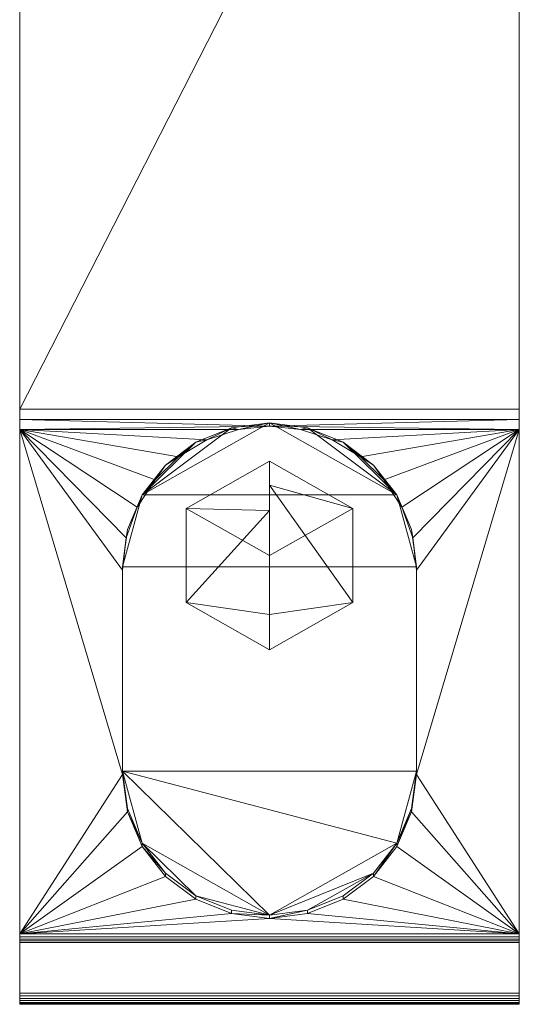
# Model space of a CAD drawing. Header units: millimetres. Extents: x -510 to 60, y -167 to 27.
# Tile 3 of 9: x -22 to 22, y -167 to -81. Entities that reach past the tile are written whole.
import ezdxf

# ---------------------------------------------------------------- set-up
doc = ezdxf.new("R2010")
doc.units = ezdxf.units.MM
doc.layers.add('M-520-M_DRAINAGE_FW', color=2, linetype='Continuous', lineweight=30)

# ---------------------------------------------------------------- blocks, each defined once
blk = doc.blocks.new('FFAS8509-A00500BC0 - Line-sensor Technology Square Sensor Faucet-4347-3D View 1')
at = {"layer": 'M-520-M_DRAINAGE_FW', "lineweight": 9}
mesh = blk.add_polyface(dxfattribs=at)
corners = [(-22, 11.443, 120.918), (-22, 21.475, 6.247), (-22, 21.475, 1.25), (-22, -21.686, 1.25), (-22, -21.686, 4.362), (-22, -28.647, 83.917), (-22, -115.056, 95.146), (-22, -115.956, 95.281), (-22, -116.848, 95.452), (-22, -161.266, 104.893), (-22, -161.504, 104.976), (-22, -161.715, 105.115), (-22, -161.885, 105.301), (-22, -162.003, 105.523), (-22, -167.401, 119.588), (-22, -167.459, 119.817), (-22, -167.459, 120.054), (-22, -167.403, 120.284), (-22, -167.294, 120.494), (-22, -167.137, 120.671), (-22, -166.943, 120.805), (-22, -166.722, 120.889), (-22, -166.487, 120.918)]
mesh.append_faces([[corners[k] for k in face] for face in [(14, 22, 13), (20, 16, 19), (2, 4, 1), (6, 0, 5)]], dxfattribs={"vtx0": -1, "vtx1": -1})
mesh.append_faces([[corners[k] for k in face] for face in [(9, 13, 22), (8, 22, 6)]], dxfattribs={"vtx0": -1, "vtx1": -1, "vtx2": -1})
mesh.append_faces([[corners[k] for k in face] for face in [(6, 22, 0), (1, 4, 5, 0)]], dxfattribs={"vtx0": -1, "vtx2": -1})
mesh.append_faces([[corners[k] for k in face] for face in [(9, 10, 13), (8, 9, 22)]], dxfattribs={"vtx1": -1, "vtx2": -1})
mesh.append_faces([[corners[k] for k in face] for face in [(20, 21, 15, 16), (21, 22, 14, 15)]], dxfattribs={"vtx1": -1, "vtx3": -1})
mesh.append_faces([[corners[k] for k in face] for face in [(17, 18, 19, 16), (2, 3, 4), (11, 12, 13, 10), (6, 7, 8)]], dxfattribs={"vtx2": -1})
mesh = blk.add_polyface(dxfattribs=at)
corners = [(22, 21.5, 6.248), (22, 11.468, 120.918), (22, -166.487, 120.918), (22, -166.722, 120.889), (22, -166.943, 120.805), (22, -167.137, 120.671), (22, -167.294, 120.494), (22, -167.403, 120.284), (22, -167.459, 120.054), (22, -167.459, 119.817), (22, -167.401, 119.588), (22, -162.003, 105.523), (22, -161.885, 105.301), (22, -161.715, 105.115), (22, -161.504, 104.976), (22, -161.266, 104.893), (22, -116.848, 95.452), (22, -115.956, 95.281), (22, -115.056, 95.146), (22, -28.972, 83.959), (22, -22.007, 4.348), (22, -22.007, 1.25), (22, 21.5, 1.25)]
mesh.append_faces([[corners[k] for k in face] for face in [(18, 16, 17), (22, 20, 21)]], dxfattribs={"vtx0": -1})
mesh.append_faces([[corners[k] for k in face] for face in [(3, 10, 2), (19, 1, 18)]], dxfattribs={"vtx0": -1, "vtx1": -1})
mesh.append_faces([[corners[k] for k in face] for face in [(2, 15, 16), (0, 19, 20, 22), (19, 0, 1)]], dxfattribs={"vtx0": -1, "vtx2": -1})
mesh.append_faces([[corners[k] for k in face] for face in [(18, 1, 2, 16), (2, 10, 11, 15)]], dxfattribs={"vtx0": -1, "vtx2": -1, "vtx3": -1})
mesh.append_faces([[corners[k] for k in face] for face in [(11, 13, 14, 15)]], dxfattribs={"vtx0": -1, "vtx3": -1})
mesh.append_faces([[corners[k] for k in face] for face in [(8, 9, 4, 5), (9, 10, 3, 4)]], dxfattribs={"vtx1": -1, "vtx3": -1})
mesh.append_faces([[corners[k] for k in face] for face in [(11, 12, 13)]], dxfattribs={"vtx2": -1})
mesh.append_faces([[corners[k] for k in face] for face in [(5, 6, 7, 8)]], dxfattribs={"vtx3": -1})
mesh = blk.add_polyface(dxfattribs=at)
corners = [(22, -166.487, 120.918), (22, 11.468, 120.918), (21.987, 11.579, 120.918), (21.95, 11.685, 120.918), (21.891, 11.781, 120.918), (21.812, 11.86, 120.918), (21.717, 11.92, 120.918), (21.611, 11.957, 120.918), (21.5, 11.97, 120.918), (-21.475, 11.97, 120.918), (-21.592, 11.956, 120.918), (-21.703, 11.917, 120.918), (-21.802, 11.855, 120.918), (-21.885, 11.771, 120.918), (-21.948, 11.671, 120.918), (-21.987, 11.56, 120.918), (-22, 11.443, 120.918), (-22, -166.487, 120.918)]
mesh.append_faces([[corners[k] for k in face] for face in [(9, 1, 8)]], dxfattribs={"vtx0": -1, "vtx1": -1})
mesh.append_faces([[corners[k] for k in face] for face in [(8, 3, 4)]], dxfattribs={"vtx0": -1, "vtx2": -1})
mesh.append_faces([[corners[k] for k in face] for face in [(9, 15, 16, 1)]], dxfattribs={"vtx0": -1, "vtx2": -1, "vtx3": -1})
mesh.append_faces([[corners[k] for k in face] for face in [(8, 1, 2, 3), (8, 4, 5, 6), (9, 12, 13, 14)]], dxfattribs={"vtx0": -1, "vtx3": -1})
mesh.append_faces([[corners[k] for k in face] for face in [(7, 8, 6), (0, 1, 16, 17)]], dxfattribs={"vtx1": -1})
mesh.append_faces([[corners[k] for k in face] for face in [(14, 15, 9)]], dxfattribs={"vtx1": -1, "vtx2": -1})
mesh.append_faces([[corners[k] for k in face] for face in [(9, 10, 11, 12)]], dxfattribs={"vtx3": -1})
mesh = blk.add_polyface(dxfattribs=at)
corners = [(22, -115.056, 95.146), (-22, -115.056, 95.146), (-22, -28.647, 83.917), (22, -28.972, 83.959)]
mesh.append_faces([[corners[k] for k in face] for face in [(3, 0, 1), (1, 2, 3)]], dxfattribs={"vtx2": -1})
mesh = blk.add_polyface(dxfattribs=at)
corners = [(22, -115.056, 95.146), (22, -115.956, 95.281), (22, -116.848, 95.452), (2.742, -116.848, 95.452), (-0.003, -116.561, 95.393), (-2.742, -116.848, 95.452), (-22, -116.848, 95.452), (-22, -115.956, 95.281), (-22, -115.056, 95.146)]
mesh.append_faces([[corners[k] for k in face] for face in [(4, 2, 3), (1, 7, 8, 0)]], dxfattribs={"vtx0": -1})
mesh.append_faces([[corners[k] for k in face] for face in [(7, 4, 6)]], dxfattribs={"vtx0": -1, "vtx1": -1})
mesh.append_faces([[corners[k] for k in face] for face in [(7, 1, 4)]], dxfattribs={"vtx0": -1, "vtx1": -1, "vtx2": -1})
mesh.append_faces([[corners[k] for k in face] for face in [(4, 1, 2)]], dxfattribs={"vtx0": -1, "vtx2": -1})
mesh.append_faces([[corners[k] for k in face] for face in [(4, 5, 6)]], dxfattribs={"vtx2": -1})
mesh = blk.add_polyface(dxfattribs=at)
corners = [(22, -116.848, 95.452), (22, -161.266, 104.893), (-22, -161.266, 104.893), (-22, -116.848, 95.452), (-2.742, -116.848, 95.452), (-5.511, -117.766, 95.647), (-8, -119.267, 95.966), (-10.08, -121.276, 96.393), (-11.647, -123.69, 96.906), (-12.62, -126.387, 97.48), (-12.95, -129.228, 98.084), (-12.95, -147.235, 101.911), (-12.509, -150.513, 102.608), (-11.215, -153.568, 103.257), (-9.157, -156.192, 103.815), (-6.475, -158.205, 104.243), (-3.352, -159.47, 104.512), (0, -159.902, 104.603), (3.352, -159.47, 104.512), (6.475, -158.205, 104.243), (9.157, -156.192, 103.815), (11.215, -153.568, 103.257), (12.509, -150.513, 102.608), (12.95, -147.235, 101.911), (12.95, -129.228, 98.084), (12.62, -126.387, 97.48), (11.647, -123.69, 96.906), (10.08, -121.276, 96.393), (8, -119.267, 95.966), (5.511, -117.766, 95.647), (2.742, -116.848, 95.452)]
mesh.append_faces([[corners[k] for k in face] for face in [(22, 1, 21), (1, 23, 0), (26, 0, 25), (24, 0, 23), (16, 2, 15), (13, 2, 12), (6, 3, 5), (8, 3, 7)]], dxfattribs={"vtx0": -1, "vtx1": -1})
mesh.append_faces([[corners[k] for k in face] for face in [(1, 22, 23), (1, 17, 18), (0, 26, 27), (2, 13, 14), (17, 1, 2), (3, 8, 9)]], dxfattribs={"vtx0": -1, "vtx2": -1})
mesh.append_faces([[corners[k] for k in face] for face in [(4, 5, 3)]], dxfattribs={"vtx1": -1})
mesh.append_faces([[corners[k] for k in face] for face in [(18, 19, 1), (20, 21, 1), (19, 20, 1), (24, 25, 0), (27, 28, 0), (28, 29, 0), (16, 17, 2), (14, 15, 2), (11, 12, 2), (2, 3, 11), (6, 7, 3), (9, 10, 3), (10, 11, 3)]], dxfattribs={"vtx1": -1, "vtx2": -1})
mesh.append_faces([[corners[k] for k in face] for face in [(29, 30, 0)]], dxfattribs={"vtx2": -1})
mesh = blk.add_polyface(dxfattribs=at)
corners = [(-12.95, -128.938, 99.449), (-12.509, -125.659, 98.753), (-11.215, -122.604, 98.103), (-9.157, -119.981, 97.546), (-6.475, -117.968, 97.118), (-3.352, -116.702, 96.849), (0, -116.271, 96.757), (3.352, -116.702, 96.849), (6.475, -117.968, 97.118), (9.157, -119.981, 97.546), (11.215, -122.604, 98.103), (12.509, -125.659, 98.753), (12.95, -128.938, 99.449), (12.95, -146.945, 103.277), (12.509, -150.223, 103.974), (11.215, -153.278, 104.623), (9.157, -155.901, 105.181), (6.475, -157.915, 105.609), (3.352, -159.18, 105.878), (0, -159.612, 105.969), (-3.352, -159.18, 105.878), (-6.475, -157.915, 105.609), (-9.157, -155.901, 105.181), (-11.215, -153.278, 104.623), (-12.509, -150.223, 103.974), (-12.95, -146.945, 103.277)]
mesh.append_faces([[corners[k] for k in face] for face in [(10, 8, 9), (18, 16, 17)]], dxfattribs={"vtx0": -1})
mesh.append_faces([[corners[k] for k in face] for face in [(6, 2, 5), (8, 10, 7)]], dxfattribs={"vtx0": -1, "vtx1": -1})
mesh.append_faces([[corners[k] for k in face] for face in [(6, 10, 2), (23, 25, 19), (21, 23, 19), (15, 25, 13), (15, 19, 25)]], dxfattribs={"vtx0": -1, "vtx1": -1, "vtx2": -1})
mesh.append_faces([[corners[k] for k in face] for face in [(0, 2, 10, 12)]], dxfattribs={"vtx0": -1, "vtx1": -1, "vtx2": -1, "vtx3": -1})
mesh.append_faces([[corners[k] for k in face] for face in [(0, 12, 13, 25), (16, 18, 19)]], dxfattribs={"vtx0": -1, "vtx2": -1})
mesh.append_faces([[corners[k] for k in face] for face in [(3, 4, 2), (22, 23, 21), (20, 21, 19), (14, 15, 13)]], dxfattribs={"vtx1": -1})
mesh.append_faces([[corners[k] for k in face] for face in [(4, 5, 2), (6, 7, 10), (15, 16, 19)]], dxfattribs={"vtx1": -1, "vtx2": -1})
mesh.append_faces([[corners[k] for k in face] for face in [(0, 1, 2), (10, 11, 12), (23, 24, 25)]], dxfattribs={"vtx2": -1})
mesh = blk.add_polyface(dxfattribs=at)
corners = [(12.95, -128.938, 99.449), (12.509, -125.659, 98.753), (11.215, -122.604, 98.103), (9.157, -119.981, 97.546), (6.475, -117.968, 97.118), (3.352, -116.702, 96.849), (0, -116.271, 96.757), (-3.352, -116.702, 96.849), (-6.475, -117.968, 97.118), (-9.157, -119.981, 97.546), (-11.215, -122.604, 98.103), (-12.509, -125.659, 98.753), (-12.95, -128.938, 99.449), (-12.95, -129.228, 98.084), (-12.62, -126.387, 97.48), (-11.647, -123.69, 96.906), (-10.08, -121.276, 96.393), (-8, -119.267, 95.966), (-5.511, -117.766, 95.647), (-2.742, -116.848, 95.452), (-0.003, -116.561, 95.393), (2.742, -116.848, 95.452), (5.511, -117.766, 95.647), (8, -119.267, 95.966), (10.08, -121.276, 96.393), (11.647, -123.69, 96.906), (12.62, -126.387, 97.48), (12.95, -129.228, 98.084)]
mesh.append_faces([[corners[k] for k in face] for face in [(0, 26, 27)]], dxfattribs={"vtx0": -1})
mesh.append_faces([[corners[k] for k in face] for face in [(23, 4, 22), (4, 23, 3), (15, 11, 14), (20, 6, 19), (10, 16, 9)]], dxfattribs={"vtx0": -1, "vtx1": -1})
mesh.append_faces([[corners[k] for k in face] for face in [(1, 25, 26), (5, 21, 22), (3, 23, 24), (2, 24, 25), (26, 0, 1), (22, 4, 5), (24, 2, 3), (21, 5, 6), (6, 20, 21), (8, 17, 18), (7, 18, 19), (10, 15, 16), (9, 16, 17), (19, 6, 7), (15, 10, 11)]], dxfattribs={"vtx0": -1, "vtx2": -1})
mesh.append_faces([[corners[k] for k in face] for face in [(1, 2, 25), (7, 8, 18), (8, 9, 17), (11, 12, 14)]], dxfattribs={"vtx1": -1, "vtx2": -1})
mesh.append_faces([[corners[k] for k in face] for face in [(12, 13, 14)]], dxfattribs={"vtx2": -1})
mesh = blk.add_polyface(dxfattribs=at)
corners = [(0, -136.24, 101.001), (-7.345, -132.092, 100.12), (-7.345, -123.796, 98.356), (0, -119.648, 97.475), (0, -123.971, 95.376), (0, -128.776, 95.323), (0, -128.776, 95.323), (0, -128.776, 95.323), (0, -128.776, 95.323), (0, -128.776, 95.323), (0, -128.776, 95.323), (0, -128.776, 95.323), (0, -128.776, 95.323), (0, -128.776, 95.323), (0, -128.776, 95.323), (0, -133.144, 97.326), (0, -126.435, 95.348), (0, -130.904, 96.299)]
mesh.append_faces([[corners[k] for k in face] for face in [(2, 4, 1)]], dxfattribs={"vtx0": -1, "vtx1": -1})
mesh.append_faces([[corners[k] for k in face] for face in [(4, 15, 1)]], dxfattribs={"vtx0": -1, "vtx1": -1, "vtx2": -1})
mesh.append_faces([[corners[k] for k in face] for face in [(15, 4, 16, 17)]], dxfattribs={"vtx0": -1, "vtx2": -1})
mesh.append_faces([[corners[k] for k in face] for face in [(3, 4, 2), (9, 17, 16)]], dxfattribs={"vtx1": -1})
mesh.append_faces([[corners[k] for k in face] for face in [(15, 0, 1)]], dxfattribs={"vtx2": -1})
mesh = blk.add_polyface(dxfattribs=at)
corners = [(0, -127.944, 99.238), (0, -119.648, 97.475), (-7.345, -123.796, 98.356), (-7.345, -132.092, 100.12), (0, -136.24, 101.001)]
mesh.append_faces([[corners[k] for k in face] for face in [(3, 4, 0, 2), (0, 1, 2)]], dxfattribs={"vtx2": -1})
mesh = blk.add_polyface(dxfattribs=at)
corners = [(0, -119.648, 97.475), (7.345, -123.796, 98.356), (7.345, -132.092, 100.12), (0, -136.24, 101.001), (0, -133.144, 97.326), (0, -128.776, 95.323), (0, -128.776, 95.323), (0, -128.776, 95.323), (0, -128.776, 95.323), (0, -128.776, 95.323), (0, -128.776, 95.323), (0, -128.776, 95.323), (0, -128.776, 95.323), (0, -128.776, 95.323), (0, -128.776, 95.323), (0, -123.971, 95.376), (0, -130.904, 96.299), (0, -121.754, 96.452)]
mesh.append_faces([[corners[k] for k in face] for face in [(17, 2, 4)]], dxfattribs={"vtx0": -1, "vtx1": -1, "vtx2": -1})
mesh.append_faces([[corners[k] for k in face] for face in [(17, 1, 2)]], dxfattribs={"vtx0": -1, "vtx2": -1})
mesh.append_faces([[corners[k] for k in face] for face in [(3, 4, 2), (0, 1, 17)]], dxfattribs={"vtx1": -1})
mesh.append_faces([[corners[k] for k in face] for face in [(4, 16, 15, 17)]], dxfattribs={"vtx1": -1, "vtx3": -1})
mesh.append_faces([[corners[k] for k in face] for face in [(16, 10, 15)]], dxfattribs={"vtx2": -1})
mesh = blk.add_polyface(dxfattribs=at)
corners = [(0, -127.944, 99.238), (0, -136.24, 101.001), (7.345, -132.092, 100.12), (7.345, -123.796, 98.356), (0, -119.648, 97.475)]
mesh.append_faces([[corners[k] for k in face] for face in [(0, 3, 4)]], dxfattribs={"vtx0": -1})
mesh.append_faces([[corners[k] for k in face] for face in [(0, 1, 2, 3)]], dxfattribs={"vtx3": -1})
mesh = blk.add_polyface(dxfattribs=at)
corners = [(-12.95, -128.938, 99.449), (-12.95, -146.945, 103.277), (-12.95, -147.235, 101.911), (-12.95, -129.228, 98.084)]
mesh.append_faces([[corners[k] for k in face] for face in [(3, 0, 1, 2)]])
mesh = blk.add_polyface(dxfattribs=at)
corners = [(12.95, -146.945, 103.277), (12.95, -128.938, 99.449), (12.95, -129.228, 98.084), (12.95, -147.235, 101.911)]
mesh.append_faces([[corners[k] for k in face] for face in [(0, 1, 2, 3)]])
mesh = blk.add_polyface(dxfattribs=at)
corners = [(-12.95, -146.945, 103.277), (-12.509, -150.223, 103.974), (-11.215, -153.278, 104.623), (-9.157, -155.901, 105.181), (-6.475, -157.915, 105.609), (-3.352, -159.18, 105.878), (0, -159.612, 105.969), (3.352, -159.18, 105.878), (6.475, -157.915, 105.609), (9.157, -155.901, 105.181), (11.215, -153.278, 104.623), (12.509, -150.223, 103.974), (12.95, -146.945, 103.277), (12.95, -147.235, 101.911), (12.509, -150.513, 102.608), (11.215, -153.568, 103.257), (9.157, -156.192, 103.815), (6.475, -158.205, 104.243), (3.352, -159.47, 104.512), (0, -159.902, 104.603), (-3.352, -159.47, 104.512), (-6.475, -158.205, 104.243), (-9.157, -156.192, 103.815), (-11.215, -153.568, 103.257), (-12.509, -150.513, 102.608), (-12.95, -147.235, 101.911)]
mesh.append_faces([[corners[k] for k in face] for face in [(19, 7, 18), (10, 16, 9)]], dxfattribs={"vtx0": -1, "vtx1": -1})
mesh.append_faces([[corners[k] for k in face] for face in [(2, 23, 24), (1, 24, 25), (5, 20, 21, 4), (4, 21, 22, 3), (3, 22, 23), (23, 2, 3), (20, 5, 6), (6, 19, 20), (9, 16, 17, 8), (8, 17, 18, 7), (11, 14, 15), (10, 15, 16), (15, 10, 11)]], dxfattribs={"vtx0": -1, "vtx2": -1})
mesh.append_faces([[corners[k] for k in face] for face in [(1, 2, 24), (6, 7, 19), (11, 12, 14)]], dxfattribs={"vtx1": -1, "vtx2": -1})
mesh.append_faces([[corners[k] for k in face] for face in [(25, 0, 1), (12, 13, 14)]], dxfattribs={"vtx2": -1})
mesh = blk.add_polyface(dxfattribs=at)
corners = [(22, -161.266, 104.893), (22, -161.504, 104.976), (22, -161.715, 105.115), (22, -161.885, 105.301), (22, -162.003, 105.523), (-22, -162.003, 105.523), (-22, -161.885, 105.301), (-22, -161.715, 105.115), (-22, -161.504, 104.976), (-22, -161.266, 104.893)]
mesh.append_faces([[corners[k] for k in face] for face in [(1, 8, 9, 0)]], dxfattribs={"vtx0": -1})
mesh.append_faces([[corners[k] for k in face] for face in [(3, 6, 7, 2), (8, 1, 2, 7)]], dxfattribs={"vtx0": -1, "vtx2": -1})
mesh.append_faces([[corners[k] for k in face] for face in [(3, 4, 5, 6)]], dxfattribs={"vtx3": -1})
mesh = blk.add_polyface(dxfattribs=at)
corners = [(22, -162.003, 105.523), (22, -167.401, 119.588), (-22, -167.401, 119.588), (-22, -162.003, 105.523)]
mesh.append_faces([[corners[k] for k in face] for face in [(3, 0, 1, 2)]])
mesh = blk.add_polyface(dxfattribs=at)
corners = [(22, -167.401, 119.588), (22, -167.459, 119.817), (22, -167.459, 120.054), (22, -167.403, 120.284), (22, -167.294, 120.494), (22, -167.137, 120.671), (22, -166.943, 120.805), (22, -166.722, 120.889), (22, -166.487, 120.918), (-22, -166.487, 120.918), (-22, -166.722, 120.889), (-22, -166.943, 120.805), (-22, -167.137, 120.671), (-22, -167.294, 120.494), (-22, -167.403, 120.284), (-22, -167.459, 120.054), (-22, -167.459, 119.817), (-22, -167.401, 119.588)]
mesh.append_faces([[corners[k] for k in face] for face in [(1, 16, 17, 0)]], dxfattribs={"vtx0": -1})
mesh.append_faces([[corners[k] for k in face] for face in [(7, 10, 11, 6), (6, 11, 12, 5), (5, 12, 13, 4), (3, 14, 15, 2), (2, 15, 16, 1), (14, 3, 4, 13)]], dxfattribs={"vtx0": -1, "vtx2": -1})
mesh.append_faces([[corners[k] for k in face] for face in [(8, 9, 10, 7)]], dxfattribs={"vtx2": -1})

msp = doc.modelspace()

# ---------------------------------------------------------------- block references
at = {"layer": 'M-520-M_DRAINAGE_FW', "lineweight": 9}
msp.add_blockref('FFAS8509-A00500BC0 - Line-sensor Technology Square Sensor Faucet-4347-3D View 1', (0, 0), dxfattribs=at)

doc.saveas('drawing.dxf')
